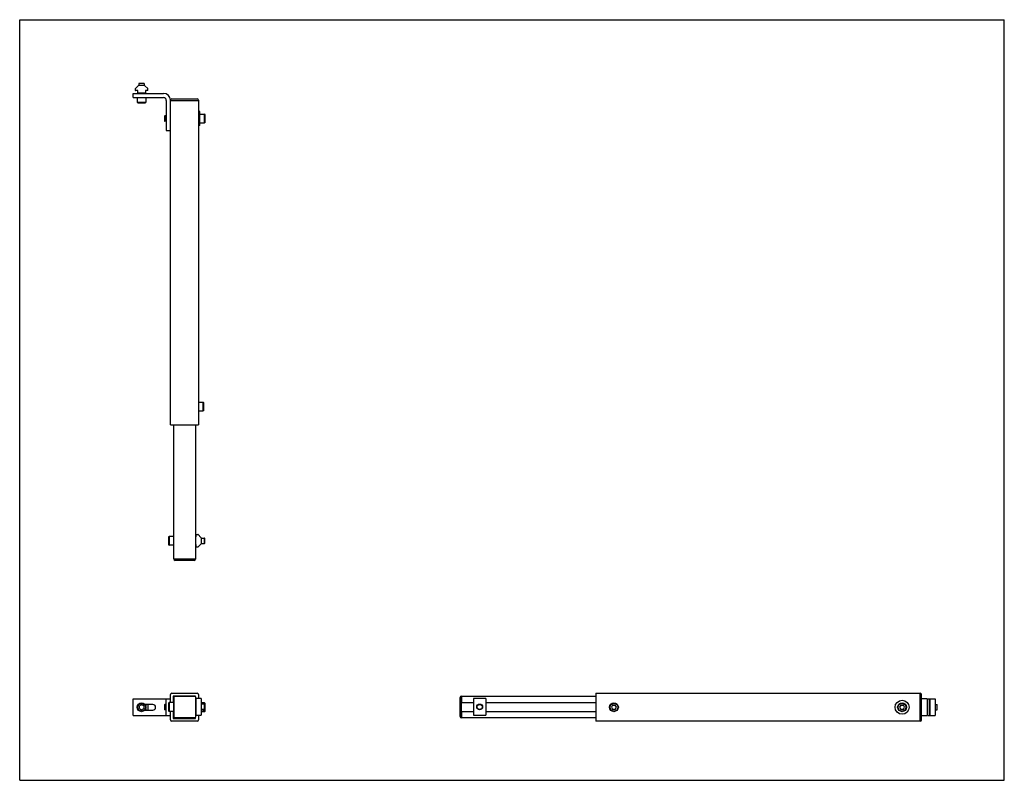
# Model space of a CAD drawing. Header units: inches. Extents: x 0 to 44, y 0 to 34.
import ezdxf

# ---------------------------------------------------------------- set-up
doc = ezdxf.new("R2010")
doc.units = ezdxf.units.IN
doc.header["$LTSCALE"] = 2.42
doc.header["$MEASUREMENT"] = 0
doc.layers.get('0').update_dxf_attribs({"linetype": 'CONTINUOUS'})
for name, color, linetype in [('233107_1_1_BL5', 7, 'CONTINUOUS'), ('233108M_1_1_BL0', 7, 'CONTINUOUS'), ('233203_1_3_BL3', 7, 'CONTINUOUS'), ('639971M_1_1_BL2', 7, 'CONTINUOUS'), ('639971M_1_1_BL6', 7, 'CONTINUOUS'), ('911_007_1_1_BL11', 7, 'CONTINUOUS'), ('920612M_1_1_BL9', 7, 'CONTINUOUS'), ('920616M_1_1_BL1', 7, 'CONTINUOUS'), ('920635M_1_1_BL8', 7, 'CONTINUOUS'), ('920640M_1_1_BL7', 7, 'CONTINUOUS'), ('CAP2_1_1_BL4', 7, 'CONTINUOUS'), ('CAP_1_1_BL10', 7, 'CONTINUOUS')]:
    doc.layers.add(name, color=color, linetype=linetype)

# ---------------------------------------------------------------- blocks, each defined once
blk = doc.blocks.new('233108M_1_1_BL0', base_point=(22.812, 16.798))
at = {"layer": '233108M_1_1_BL0', "color": 7, "linetype": 'CONTINUOUS'}
for p, q in [((5.067, 30.519), (5.067, 30.706)), ((5.067, 30.706), (6.425, 30.706)), ((5.067, 30.519), (6.425, 30.519)), ((6.55, 30.394), (6.55, 29.046)), ((6.55, 29.046), (6.737, 29.046)), ((5.067, 2.89), (5.067, 3.64)), ((5.067, 3.64), (6.737, 3.64)), ((6.55, 2.89), (6.55, 3.64)), ((40.556, 3.64), (40.305, 3.64)), ((40.556, 3.64), (40.556, 2.89)), ((5.947, 3.39), (5.599, 3.39)), ((5.599, 3.14), (5.947, 3.14)), ((5.067, 2.89), (6.737, 2.89)), ((40.305, 2.89), (40.556, 2.89))]:
    blk.add_line(p, q, dxfattribs=at)
for centre, radius, start in [((6.425, 30.394), 0.312, 0.3686), ((6.425, 30.394), 0.125, 0), ((5.947, 3.265), 0.125, 270)]:
    blk.add_arc(centre, radius, start, 90, dxfattribs=at)
blk = doc.blocks.new('920616M_1_1_BL1', base_point=(23.124, 17.109))
at = {"layer": '920616M_1_1_BL1', "color": 7, "linetype": 'CONTINUOUS'}
for p, q in [((5.333, 31.149), (5.329, 31.145)), ((5.329, 31.145), (5.329, 31.054)), ((5.565, 31.145), (5.329, 31.145)), ((5.561, 31.149), (5.333, 31.149)), ((5.561, 31.149), (5.565, 31.145)), ((5.565, 31.145), (5.565, 31.054)), ((5.25, 30.519), (5.25, 30.306)), ((5.329, 30.726), (5.329, 30.706)), ((5.565, 30.726), (5.565, 30.706)), ((5.644, 30.519), (5.644, 30.306)), ((5.25, 30.306), (5.274, 30.283)), ((5.25, 30.306), (5.644, 30.306)), ((5.274, 30.283), (5.621, 30.283)), ((5.644, 30.306), (5.621, 30.283)), ((5.447, 3.379), (5.349, 3.322)), ((5.349, 3.208), (5.349, 3.322)), ((5.349, 3.208), (5.447, 3.151)), ((5.546, 3.322), (5.447, 3.379)), ((5.447, 3.151), (5.546, 3.208)), ((5.546, 3.322), (5.546, 3.208)), ((40.556, 3.383), (40.576, 3.383)), ((40.556, 3.147), (40.576, 3.147)), ((40.904, 3.383), (40.994, 3.383)), ((40.904, 3.147), (40.994, 3.147)), ((40.998, 3.379), (40.994, 3.383)), ((40.994, 3.147), (40.994, 3.383)), ((40.998, 3.151), (40.994, 3.147)), ((40.998, 3.151), (40.998, 3.379))]:
    blk.add_line(p, q, dxfattribs=at)
for radius in [0.197, 0.173]:
    blk.add_circle((5.447, 3.265), radius, dxfattribs=at)
blk = doc.blocks.new('639971M_1_1_BL2', base_point=(23.035, 16.972))
at = {"layer": '639971M_1_1_BL2', "color": 7, "linetype": 'CONTINUOUS'}
for p, q in [((5.166, 30.905), (5.166, 30.841)), ((5.172, 30.919), (5.301, 31.049)), ((5.268, 30.831), (5.176, 30.831)), ((5.261, 30.816), (5.261, 30.746)), ((5.268, 30.816), (5.261, 30.816)), ((5.58, 31.054), (5.315, 31.054)), ((5.594, 31.049), (5.723, 30.919)), ((5.719, 30.831), (5.626, 30.831)), ((5.634, 30.816), (5.626, 30.816)), ((5.634, 30.746), (5.634, 30.816)), ((5.729, 30.841), (5.729, 30.905)), ((5.281, 30.726), (5.614, 30.726)), ((40.576, 3.64), (40.904, 3.64)), ((40.576, 2.89), (40.576, 3.64)), ((40.666, 2.89), (40.666, 3.64)), ((40.681, 2.89), (40.681, 3.64)), ((40.904, 3.64), (40.904, 2.89)), ((5.634, 3.39), (5.634, 3.327)), ((5.634, 3.203), (5.634, 3.14)), ((5.729, 3.39), (5.729, 3.14)), ((40.576, 2.89), (40.904, 2.89))]:
    blk.add_line(p, q, dxfattribs=at)
for centre, radius, start, end in [((5.186, 30.905), 0.02, 135, 180), ((5.176, 30.841), 0.01, 180, 270), ((5.268, 30.824), 0.0075, 270, 90), ((5.315, 31.034), 0.02, 90, 135), ((5.58, 31.034), 0.02, 45, 90), ((5.626, 30.824), 0.0075, 90, 270), ((5.719, 30.841), 0.01, 270, 360), ((5.709, 30.905), 0.02, 0, 45), ((5.281, 30.746), 0.02, 180, 270), ((5.614, 30.746), 0.02, 270, 360)]:
    blk.add_arc(centre, radius, start, end, dxfattribs=at)
blk = doc.blocks.new('233203_1_3_BL3', base_point=(23.49, 16.517))
at = {"layer": '233203_1_3_BL3', "color": 7, "linetype": 'CONTINUOUS'}
for p, q in [((6.737, 15.893), (6.737, 30.393)), ((6.737, 30.393), (7.987, 30.393)), ((7.987, 30.393), (7.987, 15.893)), ((6.737, 15.893), (7.987, 15.893)), ((6.737, 3.477), (6.737, 3.83)), ((6.797, 3.89), (7.927, 3.89)), ((6.862, 3.765), (6.862, 3.477)), ((6.923, 3.765), (6.862, 3.765)), ((7.862, 3.765), (7.831, 3.765)), ((7.862, 3.734), (7.862, 3.765)), ((7.987, 3.83), (7.987, 3.655)), ((25.743, 3.89), (25.743, 2.64)), ((25.743, 3.89), (40.243, 3.89)), ((40.243, 2.64), (40.243, 3.89)), ((6.737, 2.7), (6.737, 3.083)), ((6.862, 3.083), (6.862, 2.765)), ((7.927, 2.64), (6.797, 2.64)), ((6.862, 2.765), (7.862, 2.765)), ((7.862, 2.765), (7.862, 2.826)), ((7.987, 2.905), (7.987, 2.7)), ((40.243, 2.64), (25.743, 2.64))]:
    blk.add_line(p, q, dxfattribs=at)
for centre, start, end in [((6.797, 3.83), 90, 180), ((7.927, 3.83), 0, 90), ((6.797, 2.7), 180, 270), ((7.927, 2.7), 270, 360)]:
    blk.add_arc(centre, 0.06, start, end, dxfattribs=at)
blk = doc.blocks.new('CAP2_1_1_BL4', base_point=(13.346, 6.344))
at = {"layer": 'CAP2_1_1_BL4', "color": 7, "linetype": 'CONTINUOUS'}
for p, q in [((6.892, 9.893), (7.862, 9.893)), ((6.892, 9.893), (6.892, 9.891)), ((7.802, 9.831), (6.952, 9.831)), ((7.862, 9.893), (7.862, 9.891)), ((6.892, 3.734), (6.892, 2.826)), ((7.831, 3.765), (6.924, 3.765)), ((7.862, 3.734), (7.862, 2.826)), ((19.68, 2.855), (19.68, 3.705)), ((19.743, 3.765), (19.74, 3.765)), ((19.743, 2.795), (19.743, 3.765)), ((7.831, 2.795), (6.924, 2.795)), ((19.743, 2.795), (19.74, 2.795))]:
    blk.add_line(p, q, dxfattribs=at)
for centre, radius, start, end in [((6.952, 9.891), 0.06, 180, 270), ((7.802, 9.891), 0.06, 270, 0), ((6.924, 3.734), 0.0312, 90, 180), ((7.831, 3.734), 0.0312, 0, 90), ((19.74, 3.705), 0.06, 90, 180), ((6.924, 2.826), 0.0312, 180, 270), ((7.831, 2.826), 0.0312, 270, 360), ((19.74, 2.855), 0.06, 180, 270)]:
    blk.add_arc(centre, radius, start, end, dxfattribs=at)
blk = doc.blocks.new('233107_1_1_BL5', base_point=(16.318, 9.344))
at = {"layer": '233107_1_1_BL5', "color": 7, "linetype": 'CONTINUOUS'}
for p, q in [((6.892, 9.893), (6.892, 15.893)), ((7.862, 15.893), (7.862, 9.893)), ((6.892, 9.893), (7.862, 9.893)), ((6.892, 2.826), (6.892, 3.734)), ((6.923, 3.765), (7.831, 3.765)), ((7.862, 3.734), (7.862, 3.477)), ((19.743, 3.765), (19.743, 3.477)), ((19.743, 3.765), (25.743, 3.765)), ((7.862, 3.083), (7.862, 2.826)), ((19.743, 3.477), (20.274, 3.477)), ((19.743, 3.083), (19.743, 2.795)), ((19.743, 3.083), (20.274, 3.083)), ((20.837, 3.477), (25.743, 3.477)), ((20.837, 3.083), (25.743, 3.083)), ((7.831, 2.795), (6.923, 2.795)), ((25.743, 2.795), (19.743, 2.795))]:
    blk.add_line(p, q, dxfattribs=at)
for centre, start, end in [((6.923, 3.734), 90, 180), ((7.831, 3.734), 0, 90), ((6.923, 2.826), 180, 270), ((7.831, 2.826), 270, 360)]:
    blk.add_arc(centre, 0.0312, start, end, dxfattribs=at)
blk = doc.blocks.new('639971M_1_1_BL6', base_point=(14.349, 6.946))
at = {"layer": '639971M_1_1_BL6', "color": 7, "linetype": 'CONTINUOUS'}
for p, q in [((7.862, 10.892), (7.867, 10.892)), ((7.867, 10.892), (7.867, 10.885)), ((7.882, 10.885), (7.882, 10.977)), ((7.892, 10.987), (7.956, 10.987)), ((7.97, 10.981), (8.099, 10.852)), ((8.105, 10.838), (8.105, 10.573)), ((7.867, 10.519), (7.862, 10.519)), ((7.867, 10.527), (7.867, 10.519)), ((7.882, 10.434), (7.882, 10.527)), ((7.956, 10.424), (7.892, 10.424)), ((8.099, 10.559), (7.97, 10.43)), ((8.105, 3.655), (7.862, 3.655)), ((7.867, 3.655), (7.867, 2.905)), ((7.882, 2.905), (7.882, 3.655)), ((8.105, 3.655), (8.105, 2.905)), ((20.274, 3.655), (20.274, 2.905)), ((20.837, 3.655), (20.274, 3.655)), ((20.837, 3.655), (20.837, 2.905)), ((7.862, 2.905), (8.105, 2.905)), ((20.274, 2.905), (20.837, 2.905))]:
    blk.add_line(p, q, dxfattribs=at)
blk.add_circle((20.555, 3.28), 0.13, dxfattribs=at)
for centre, radius, start, end in [((7.875, 10.885), 0.0075, 180, 360), ((7.892, 10.977), 0.01, 90, 180), ((7.956, 10.967), 0.02, 45, 90), ((8.085, 10.838), 0.02, 0, 45), ((8.085, 10.573), 0.02, 315, 360), ((7.875, 10.527), 0.0075, 0, 180), ((7.892, 10.434), 0.01, 180, 270), ((7.956, 10.444), 0.02, 270, 315)]:
    blk.add_arc(centre, radius, start, end, dxfattribs=at)
blk = doc.blocks.new('920640M_1_1_BL7', base_point=(23.053, 16.423))
at = {"layer": '920640M_1_1_BL7', "color": 7, "linetype": 'CONTINUOUS'}
for p, q in [((6.477, 29.696), (6.481, 29.7)), ((6.477, 29.696), (6.477, 29.467)), ((6.481, 29.7), (6.481, 29.463)), ((6.55, 29.7), (6.481, 29.7)), ((8.052, 29.778), (8.265, 29.778)), ((8.265, 29.385), (8.265, 29.778)), ((8.289, 29.755), (8.265, 29.778)), ((8.289, 29.408), (8.289, 29.755)), ((6.477, 29.467), (6.481, 29.463)), ((6.55, 29.463), (6.481, 29.463)), ((8.052, 29.385), (8.265, 29.385)), ((8.289, 29.408), (8.265, 29.385)), ((6.481, 3.383), (6.477, 3.379)), ((6.477, 3.379), (6.477, 3.151)), ((6.481, 3.147), (6.477, 3.151)), ((6.481, 3.383), (6.481, 3.147)), ((6.55, 3.383), (6.481, 3.383)), ((6.55, 3.147), (6.481, 3.147)), ((8.265, 3.462), (8.2, 3.462)), ((8.289, 3.438), (8.265, 3.462)), ((8.265, 3.398), (8.265, 3.462)), ((8.265, 3.068), (8.265, 3.162)), ((8.289, 3.092), (8.265, 3.068)), ((8.289, 3.092), (8.289, 3.438)), ((39.374, 3.364), (39.317, 3.265)), ((39.317, 3.265), (39.374, 3.167)), ((39.374, 3.364), (39.488, 3.364)), ((39.488, 3.167), (39.374, 3.167)), ((39.545, 3.265), (39.488, 3.364)), ((39.488, 3.167), (39.545, 3.265)), ((8.265, 3.068), (8.2, 3.068))]:
    blk.add_line(p, q, dxfattribs=at)
for radius in [0.197, 0.173]:
    blk.add_circle((39.431, 3.265), radius, dxfattribs=at)
blk = doc.blocks.new('920635M_1_1_BL8', base_point=(13.665, 6.993))
at = {"layer": '920635M_1_1_BL8', "color": 7, "linetype": 'CONTINUOUS'}
for p, q in [((6.656, 10.879), (6.68, 10.902)), ((6.656, 10.879), (6.656, 10.532)), ((6.892, 10.902), (6.68, 10.902)), ((6.68, 10.902), (6.68, 10.509)), ((8.105, 10.824), (8.266, 10.824)), ((8.105, 10.587), (8.266, 10.587)), ((8.27, 10.82), (8.266, 10.824)), ((8.266, 10.587), (8.266, 10.824)), ((8.27, 10.591), (8.266, 10.587)), ((8.27, 10.591), (8.27, 10.82)), ((6.656, 10.532), (6.68, 10.509)), ((6.892, 10.509), (6.68, 10.509)), ((6.68, 3.477), (6.656, 3.453)), ((6.656, 3.453), (6.656, 3.107)), ((6.68, 3.083), (6.656, 3.107)), ((6.68, 3.477), (6.68, 3.083)), ((6.892, 3.477), (6.68, 3.477)), ((6.892, 3.083), (6.68, 3.083)), ((8.266, 3.398), (8.105, 3.398)), ((8.266, 3.162), (8.105, 3.162)), ((8.27, 3.394), (8.266, 3.398)), ((8.266, 3.162), (8.266, 3.398)), ((8.27, 3.166), (8.266, 3.162)), ((8.27, 3.166), (8.27, 3.394))]:
    blk.add_line(p, q, dxfattribs=at)
for radius in [0.118, 0.114]:
    blk.add_circle((20.555, 3.28), radius, dxfattribs=at)
blk = doc.blocks.new('920612M_1_1_BL9', base_point=(17.37, 9.985))
at = {"layer": '920612M_1_1_BL9', "color": 7, "linetype": 'CONTINUOUS'}
for p, q in [((7.987, 16.902), (8.2, 16.902)), ((8.224, 16.879), (8.2, 16.902)), ((8.2, 16.509), (8.2, 16.902)), ((8.224, 16.532), (8.224, 16.879)), ((7.987, 16.509), (8.2, 16.509)), ((8.224, 16.532), (8.2, 16.509)), ((8.2, 3.462), (8.105, 3.462)), ((8.224, 3.438), (8.2, 3.462)), ((8.2, 3.398), (8.2, 3.462)), ((8.2, 3.068), (8.2, 3.162)), ((8.224, 3.092), (8.2, 3.068)), ((8.224, 3.398), (8.224, 3.438)), ((8.224, 3.092), (8.224, 3.162)), ((26.498, 3.364), (26.441, 3.265)), ((26.441, 3.265), (26.498, 3.167)), ((26.498, 3.364), (26.612, 3.364)), ((26.612, 3.167), (26.498, 3.167)), ((26.669, 3.265), (26.612, 3.364)), ((26.612, 3.167), (26.669, 3.265)), ((8.2, 3.068), (8.105, 3.068))]:
    blk.add_line(p, q, dxfattribs=at)
for radius in [0.197, 0.173]:
    blk.add_circle((26.555, 3.265), radius, dxfattribs=at)
blk = doc.blocks.new('CAP_1_1_BL10', base_point=(23.521, 16.548))
at = {"layer": 'CAP_1_1_BL10', "color": 7, "linetype": 'CONTINUOUS'}
for p, q in [((6.737, 30.393), (6.737, 30.396)), ((6.779, 30.393), (7.939, 30.393)), ((6.797, 30.456), (7.927, 30.456)), ((7.987, 30.396), (7.987, 30.393)), ((40.243, 3.89), (40.245, 3.89)), ((40.243, 2.689), (40.243, 3.848)), ((40.305, 2.7), (40.305, 3.83)), ((40.245, 2.64), (40.243, 2.64))]:
    blk.add_line(p, q, dxfattribs=at)
for centre, start, end in [((6.797, 30.396), 90, 180), ((7.927, 30.396), 0, 90), ((40.245, 3.83), 0, 90), ((40.245, 2.7), 270, 360)]:
    blk.add_arc(centre, 0.06, start, end, dxfattribs=at)
blk = doc.blocks.new('911_007_1_1_BL11', base_point=(23.865, 16.423))
at = {"layer": '911_007_1_1_BL11', "color": 7, "linetype": 'CONTINUOUS'}
for p, q in [((8.052, 29.894), (7.987, 29.894)), ((8.052, 29.269), (8.052, 29.894)), ((8.052, 29.269), (7.987, 29.269))]:
    blk.add_line(p, q, dxfattribs=at)
blk.add_circle((39.431, 3.265), 0.312, dxfattribs=at)

msp = doc.modelspace()

# ---------------------------------------------------------------- linework, layer by layer
at = {"color": 7, "linetype": 'CONTINUOUS'}
for p, q in [((0, 0), (0, 34)), ((0, 34), (44, 34)), ((44, 0), (44, 34)), ((0, 0), (44, 0))]:
    msp.add_line(p, q, dxfattribs=at)

# ---------------------------------------------------------------- block references
at = {"layer": '233107_1_1_BL5'}
msp.add_blockref('233107_1_1_BL5', (16.318, 9.344), dxfattribs=at)
at = {"layer": '233108M_1_1_BL0'}
msp.add_blockref('233108M_1_1_BL0', (22.812, 16.798), dxfattribs=at)
at = {"layer": '233203_1_3_BL3'}
msp.add_blockref('233203_1_3_BL3', (23.49, 16.517), dxfattribs=at)
at = {"layer": '639971M_1_1_BL2'}
msp.add_blockref('639971M_1_1_BL2', (23.035, 16.972), dxfattribs=at)
at = {"layer": '639971M_1_1_BL6'}
msp.add_blockref('639971M_1_1_BL6', (14.349, 6.946), dxfattribs=at)
at = {"layer": '911_007_1_1_BL11'}
msp.add_blockref('911_007_1_1_BL11', (23.865, 16.423), dxfattribs=at)
at = {"layer": '920612M_1_1_BL9'}
msp.add_blockref('920612M_1_1_BL9', (17.37, 9.985), dxfattribs=at)
at = {"layer": '920616M_1_1_BL1'}
msp.add_blockref('920616M_1_1_BL1', (23.124, 17.109), dxfattribs=at)
at = {"layer": '920635M_1_1_BL8'}
msp.add_blockref('920635M_1_1_BL8', (13.665, 6.993), dxfattribs=at)
at = {"layer": '920640M_1_1_BL7'}
msp.add_blockref('920640M_1_1_BL7', (23.053, 16.423), dxfattribs=at)
at = {"layer": 'CAP2_1_1_BL4'}
msp.add_blockref('CAP2_1_1_BL4', (13.346, 6.344), dxfattribs=at)
at = {"layer": 'CAP_1_1_BL10'}
msp.add_blockref('CAP_1_1_BL10', (23.521, 16.548), dxfattribs=at)

doc.saveas('drawing.dxf')
